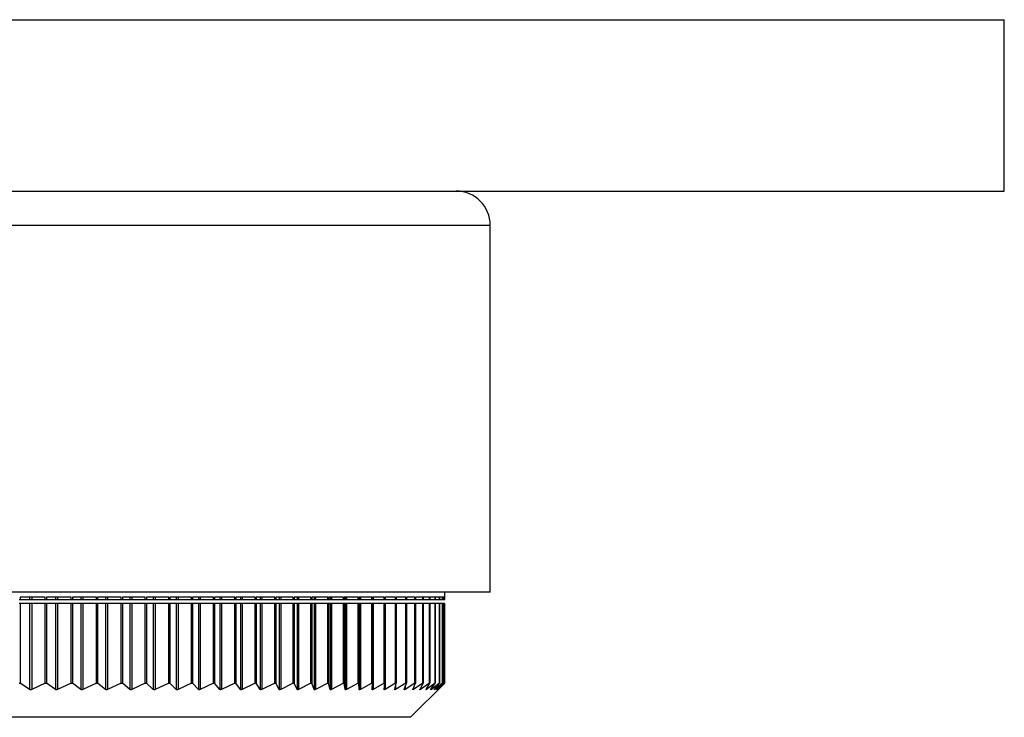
# Model space of a CAD drawing. Header units: millimetres. Extents: x 404 to 1004, y 326 to 593.
# Tile 11 of 14: x 778 to 835, y 536 to 576. Entities that reach past the tile are written whole.
import ezdxf

# ---------------------------------------------------------------- set-up
doc = ezdxf.new("R2010")
doc.units = ezdxf.units.MM

msp = doc.modelspace()

# ---------------------------------------------------------------- linework, layer by layer
at = {"color": 7, "linetype": 'Continuous', "lineweight": 25}
for p, q in [((685.341, 576.396), (835.341, 576.396)), ((835.341, 566.396), (835.341, 576.396)), ((765.341, 566.396), (803.341, 566.396)), ((803.341, 566.396), (835.341, 566.396)), ((805.341, 542.996), (805.341, 564.396)), ((805.341, 542.996), (765.341, 542.996)), ((777.836, 542.574), (777.91, 542.574)), ((779.369, 542.696), (777.91, 542.696)), ((777.91, 542.696), (777.91, 542.574)), ((777.91, 542.574), (778.45, 542.574)), ((778.45, 542.696), (778.45, 542.574)), ((778.45, 542.574), (778.581, 542.574)), ((778.581, 542.696), (778.581, 542.574)), ((778.581, 542.574), (779.369, 542.574)), ((779.369, 542.574), (779.369, 542.696)), ((779.369, 542.574), (779.443, 542.574)), ((780.875, 542.696), (779.443, 542.696)), ((779.443, 542.696), (779.443, 542.574)), ((779.443, 542.574), (779.956, 542.574)), ((779.956, 542.696), (779.956, 542.574)), ((779.956, 542.574), (780.084, 542.574)), ((780.084, 542.696), (780.084, 542.574)), ((780.084, 542.574), (780.875, 542.574)), ((780.875, 542.574), (780.875, 542.696)), ((780.875, 542.574), (780.948, 542.574)), ((782.352, 542.696), (780.948, 542.696)), ((780.948, 542.696), (780.948, 542.574)), ((780.948, 542.574), (781.433, 542.574)), ((781.433, 542.696), (781.433, 542.574)), ((781.433, 542.574), (781.559, 542.574)), ((781.559, 542.696), (781.559, 542.574)), ((781.559, 542.574), (782.352, 542.574)), ((782.352, 542.574), (782.352, 542.696)), ((782.352, 542.574), (782.424, 542.574)), ((783.795, 542.696), (782.424, 542.696)), ((782.424, 542.696), (782.424, 542.574)), ((782.424, 542.574), (782.879, 542.574)), ((782.879, 542.696), (782.879, 542.574)), ((782.879, 542.574), (783.003, 542.574)), ((783.003, 542.696), (783.003, 542.574)), ((783.003, 542.574), (783.795, 542.574)), ((783.795, 542.574), (783.795, 542.696)), ((783.795, 542.574), (783.866, 542.574)), ((785.203, 542.696), (783.866, 542.696)), ((783.866, 542.696), (783.866, 542.574)), ((783.866, 542.574), (784.292, 542.574)), ((784.292, 542.696), (784.292, 542.574)), ((784.292, 542.574), (784.412, 542.574)), ((784.412, 542.696), (784.412, 542.574)), ((784.412, 542.574), (785.203, 542.574)), ((785.203, 542.574), (785.203, 542.696)), ((785.203, 542.574), (785.273, 542.574)), ((786.572, 542.696), (785.273, 542.696)), ((785.273, 542.696), (785.273, 542.574)), ((785.273, 542.574), (785.668, 542.574)), ((785.668, 542.696), (785.668, 542.574)), ((785.668, 542.574), (785.785, 542.574)), ((785.785, 542.696), (785.785, 542.574)), ((785.785, 542.574), (786.572, 542.574)), ((786.572, 542.574), (786.572, 542.696)), ((786.572, 542.574), (786.641, 542.574)), ((787.901, 542.696), (786.641, 542.696)), ((786.641, 542.696), (786.641, 542.574)), ((786.641, 542.574), (787.005, 542.574)), ((787.005, 542.696), (787.005, 542.574)), ((787.005, 542.574), (787.118, 542.574)), ((787.118, 542.696), (787.118, 542.574)), ((787.118, 542.574), (787.901, 542.574)), ((787.901, 542.574), (787.901, 542.696)), ((787.901, 542.574), (787.968, 542.574)), ((789.186, 542.696), (787.968, 542.696)), ((787.968, 542.696), (787.968, 542.574)), ((787.968, 542.574), (788.3, 542.574)), ((788.3, 542.696), (788.3, 542.574)), ((788.3, 542.574), (788.41, 542.574)), ((788.41, 542.696), (788.41, 542.574)), ((788.41, 542.574), (789.186, 542.574)), ((789.186, 542.574), (789.186, 542.696)), ((789.186, 542.574), (789.252, 542.574)), ((790.425, 542.696), (789.252, 542.696)), ((789.252, 542.696), (789.252, 542.574)), ((789.252, 542.574), (789.55, 542.574)), ((789.55, 542.696), (789.55, 542.574)), ((789.55, 542.574), (789.656, 542.574)), ((789.656, 542.696), (789.656, 542.574)), ((789.656, 542.574), (790.425, 542.574)), ((790.425, 542.574), (790.425, 542.696)), ((790.425, 542.574), (790.489, 542.574)), ((791.616, 542.696), (790.489, 542.696)), ((790.489, 542.696), (790.489, 542.574)), ((790.489, 542.574), (790.754, 542.574)), ((790.754, 542.696), (790.754, 542.574)), ((790.754, 542.574), (790.856, 542.574)), ((790.856, 542.696), (790.856, 542.574)), ((790.856, 542.574), (791.616, 542.574)), ((791.616, 542.574), (791.616, 542.696)), ((791.616, 542.574), (791.677, 542.574)), ((792.756, 542.696), (791.677, 542.696)), ((791.677, 542.696), (791.677, 542.574)), ((791.677, 542.574), (791.909, 542.574)), ((791.909, 542.696), (791.909, 542.574)), ((791.909, 542.574), (792.007, 542.574)), ((792.007, 542.696), (792.007, 542.574)), ((792.007, 542.574), (792.756, 542.574)), ((792.756, 542.574), (792.756, 542.696)), ((792.756, 542.574), (792.815, 542.574)), ((793.843, 542.696), (792.815, 542.696)), ((792.815, 542.696), (792.815, 542.574)), ((792.815, 542.574), (793.013, 542.574)), ((793.013, 542.696), (793.013, 542.574)), ((793.013, 542.574), (793.106, 542.574)), ((793.106, 542.696), (793.106, 542.574)), ((793.106, 542.574), (793.843, 542.574)), ((793.843, 542.574), (793.843, 542.696)), ((793.843, 542.574), (793.9, 542.574)), ((794.875, 542.696), (793.9, 542.696)), ((793.9, 542.696), (793.9, 542.574)), ((793.9, 542.574), (794.063, 542.574)), ((794.063, 542.696), (794.063, 542.574)), ((794.063, 542.574), (794.152, 542.574)), ((794.152, 542.696), (794.152, 542.574)), ((794.152, 542.574), (794.875, 542.574)), ((794.875, 542.574), (794.875, 542.696)), ((794.875, 542.574), (794.929, 542.574)), ((795.851, 542.696), (794.929, 542.696)), ((794.929, 542.696), (794.929, 542.574)), ((794.929, 542.574), (795.058, 542.574)), ((795.058, 542.696), (795.058, 542.574)), ((795.058, 542.574), (795.142, 542.574)), ((795.142, 542.696), (795.142, 542.574)), ((795.142, 542.574), (795.851, 542.574)), ((795.851, 542.574), (795.851, 542.696)), ((795.851, 542.574), (795.902, 542.574)), ((796.767, 542.696), (795.902, 542.696)), ((795.902, 542.696), (795.902, 542.574)), ((795.902, 542.574), (795.996, 542.574)), ((795.996, 542.696), (795.996, 542.574)), ((795.996, 542.574), (796.074, 542.574)), ((796.074, 542.696), (796.074, 542.574)), ((796.074, 542.574), (796.767, 542.574)), ((796.767, 542.574), (796.767, 542.696)), ((796.767, 542.574), (796.815, 542.574)), ((797.623, 542.696), (796.815, 542.696)), ((796.815, 542.696), (796.815, 542.574)), ((796.815, 542.574), (796.874, 542.574)), ((796.874, 542.696), (796.874, 542.574)), ((796.874, 542.574), (796.947, 542.574)), ((796.947, 542.696), (796.947, 542.574)), ((796.947, 542.574), (797.623, 542.574)), ((797.623, 542.574), (797.623, 542.696)), ((797.623, 542.574), (797.668, 542.574)), ((798.417, 542.696), (797.668, 542.696)), ((797.668, 542.696), (797.668, 542.574)), ((797.668, 542.574), (797.691, 542.574)), ((797.691, 542.696), (797.691, 542.574)), ((797.691, 542.574), (797.76, 542.574)), ((797.76, 542.696), (797.76, 542.574)), ((797.76, 542.574), (798.417, 542.574)), ((798.417, 542.574), (798.417, 542.696)), ((798.417, 542.574), (798.458, 542.574)), ((799.147, 542.696), (798.458, 542.696)), ((798.458, 542.696), (798.458, 542.574)), ((798.458, 542.574), (798.509, 542.574)), ((798.509, 542.696), (798.509, 542.574)), ((798.509, 542.574), (799.147, 542.574)), ((799.147, 542.574), (799.147, 542.696)), ((799.147, 542.574), (799.184, 542.574)), ((799.812, 542.696), (799.184, 542.696)), ((799.184, 542.696), (799.184, 542.574)), ((799.184, 542.574), (799.195, 542.574)), ((799.195, 542.696), (799.195, 542.574)), ((799.195, 542.574), (799.812, 542.574)), ((799.812, 542.574), (799.812, 542.696)), ((799.812, 542.574), (799.845, 542.574)), ((800.41, 542.696), (799.845, 542.696)), ((799.845, 542.696), (799.845, 542.574)), ((799.845, 542.574), (800.41, 542.574)), ((800.41, 542.574), (800.41, 542.696)), ((800.41, 542.574), (800.44, 542.574)), ((800.941, 542.696), (800.44, 542.696)), ((800.44, 542.696), (800.44, 542.574)), ((800.44, 542.574), (800.941, 542.574)), ((800.941, 542.574), (800.941, 542.696)), ((800.941, 542.574), (800.967, 542.574)), ((801.403, 542.696), (800.967, 542.696)), ((800.967, 542.696), (800.967, 542.574)), ((800.967, 542.574), (801.403, 542.574)), ((801.403, 542.574), (801.403, 542.696)), ((801.403, 542.574), (801.425, 542.574)), ((801.795, 542.696), (801.425, 542.696)), ((801.425, 542.696), (801.425, 542.574)), ((801.425, 542.574), (801.795, 542.574)), ((801.795, 542.574), (801.795, 542.696)), ((801.795, 542.574), (801.814, 542.574)), ((802.117, 542.696), (801.814, 542.696)), ((801.814, 542.696), (801.814, 542.574)), ((801.814, 542.574), (802.117, 542.574)), ((802.117, 542.574), (802.117, 542.696)), ((802.117, 542.574), (802.132, 542.574)), ((802.368, 542.696), (802.132, 542.696)), ((802.132, 542.696), (802.132, 542.574)), ((802.132, 542.574), (802.368, 542.574)), ((802.368, 542.574), (802.368, 542.696)), ((802.368, 542.574), (802.379, 542.574)), ((802.548, 542.696), (802.379, 542.696)), ((802.379, 542.696), (802.379, 542.574)), ((802.379, 542.574), (802.548, 542.574)), ((802.548, 542.574), (802.548, 542.696)), ((802.548, 542.574), (802.555, 542.574)), ((802.655, 542.696), (802.555, 542.696)), ((802.555, 542.696), (802.555, 542.574)), ((802.555, 542.574), (802.655, 542.574)), ((802.655, 542.574), (802.655, 542.696)), ((802.655, 542.574), (802.659, 542.574)), ((802.691, 542.696), (802.659, 542.696)), ((802.659, 542.696), (802.659, 542.574)), ((802.659, 542.574), (802.691, 542.574)), ((802.691, 542.696), (802.691, 542.996)), ((802.691, 542.574), (802.691, 542.696)), ((777.91, 542.342), (777.836, 542.342)), ((777.91, 542.342), (777.91, 537.696)), ((778.45, 542.342), (777.91, 542.342)), ((778.45, 542.342), (778.45, 537.319)), ((778.581, 542.342), (778.45, 542.342)), ((778.581, 542.342), (778.581, 537.32)), ((779.369, 542.342), (778.581, 542.342)), ((779.369, 537.696), (779.369, 542.342)), ((779.443, 542.342), (779.369, 542.342)), ((779.443, 542.342), (779.443, 537.696)), ((779.956, 542.342), (779.443, 542.342)), ((779.956, 542.342), (779.956, 537.32)), ((780.084, 542.342), (779.956, 542.342)), ((780.084, 542.342), (780.084, 537.32)), ((780.875, 542.342), (780.084, 542.342)), ((780.875, 537.696), (780.875, 542.342)), ((780.948, 542.342), (780.875, 542.342)), ((780.948, 542.342), (780.948, 537.696)), ((781.433, 542.342), (780.948, 542.342)), ((781.433, 542.342), (781.433, 537.32)), ((781.559, 542.342), (781.433, 542.342)), ((781.559, 542.342), (781.559, 537.32)), ((782.352, 542.342), (781.559, 542.342)), ((782.352, 537.696), (782.352, 542.342)), ((782.424, 542.342), (782.352, 542.342)), ((782.424, 542.342), (782.424, 537.696)), ((782.879, 542.342), (782.424, 542.342)), ((782.879, 542.342), (782.879, 537.32)), ((783.003, 542.342), (782.879, 542.342)), ((783.003, 542.342), (783.003, 537.321)), ((783.795, 542.342), (783.003, 542.342)), ((783.795, 537.696), (783.795, 542.342)), ((783.866, 542.342), (783.795, 542.342)), ((783.866, 542.342), (783.866, 537.696)), ((784.292, 542.342), (783.866, 542.342)), ((784.292, 542.342), (784.292, 537.32)), ((784.412, 542.342), (784.292, 542.342)), ((784.412, 542.342), (784.412, 537.321)), ((785.203, 542.342), (784.412, 542.342)), ((785.203, 537.696), (785.203, 542.342)), ((785.273, 542.342), (785.203, 542.342)), ((785.273, 542.342), (785.273, 537.696)), ((785.668, 542.342), (785.273, 542.342)), ((785.668, 542.342), (785.668, 537.321)), ((785.785, 542.342), (785.668, 542.342)), ((785.785, 542.342), (785.785, 537.321)), ((786.572, 542.342), (785.785, 542.342)), ((786.572, 537.696), (786.572, 542.342)), ((786.641, 542.342), (786.572, 542.342)), ((786.641, 542.342), (786.641, 537.696)), ((787.005, 542.342), (786.641, 542.342)), ((787.005, 542.342), (787.005, 537.321)), ((787.118, 542.342), (787.005, 542.342)), ((787.118, 542.342), (787.118, 537.321)), ((787.901, 542.342), (787.118, 542.342)), ((787.901, 537.696), (787.901, 542.342)), ((787.968, 542.342), (787.901, 542.342)), ((787.968, 542.342), (787.968, 537.696)), ((788.3, 542.342), (787.968, 542.342)), ((788.3, 542.342), (788.3, 537.321)), ((788.41, 542.342), (788.3, 542.342)), ((788.41, 542.342), (788.41, 537.322)), ((789.186, 542.342), (788.41, 542.342)), ((789.186, 537.696), (789.186, 542.342)), ((789.252, 542.342), (789.186, 542.342)), ((789.252, 542.342), (789.252, 537.696)), ((789.55, 542.342), (789.252, 542.342)), ((789.55, 542.342), (789.55, 537.321)), ((789.656, 542.342), (789.55, 542.342)), ((789.656, 542.342), (789.656, 537.322)), ((790.425, 542.342), (789.656, 542.342)), ((790.425, 537.696), (790.425, 542.342)), ((790.489, 542.342), (790.425, 542.342)), ((790.489, 542.342), (790.489, 537.696)), ((790.754, 542.342), (790.489, 542.342)), ((790.754, 542.342), (790.754, 537.321)), ((790.856, 542.342), (790.754, 542.342)), ((790.856, 542.342), (790.856, 537.322)), ((791.616, 542.342), (790.856, 542.342)), ((791.616, 537.696), (791.616, 542.342)), ((791.677, 542.342), (791.616, 542.342)), ((791.677, 542.342), (791.677, 537.696)), ((791.909, 542.342), (791.677, 542.342)), ((791.909, 542.342), (791.909, 537.322)), ((792.007, 542.342), (791.909, 542.342)), ((792.007, 542.342), (792.007, 537.322)), ((792.756, 542.342), (792.007, 542.342)), ((792.756, 537.696), (792.756, 542.342)), ((792.815, 542.342), (792.756, 542.342)), ((792.815, 542.342), (792.815, 537.696)), ((793.013, 542.342), (792.815, 542.342)), ((793.013, 542.342), (793.013, 537.322)), ((793.106, 542.342), (793.013, 542.342)), ((793.106, 542.342), (793.106, 537.322)), ((793.843, 542.342), (793.106, 542.342)), ((793.843, 537.696), (793.843, 542.342)), ((793.9, 542.342), (793.843, 542.342)), ((793.9, 542.342), (793.9, 537.696)), ((794.063, 542.342), (793.9, 542.342)), ((794.063, 542.342), (794.063, 537.322)), ((794.152, 542.342), (794.063, 542.342)), ((794.152, 542.342), (794.152, 537.322)), ((794.875, 542.342), (794.152, 542.342)), ((794.875, 537.696), (794.875, 542.342)), ((794.929, 542.342), (794.875, 542.342)), ((794.929, 542.342), (794.929, 537.696)), ((795.058, 542.342), (794.929, 542.342)), ((795.058, 542.342), (795.058, 537.322)), ((795.142, 542.342), (795.058, 542.342)), ((795.142, 542.342), (795.142, 537.322)), ((795.851, 542.342), (795.142, 542.342)), ((795.851, 537.696), (795.851, 542.342)), ((795.902, 542.342), (795.851, 542.342)), ((795.902, 542.342), (795.902, 537.696)), ((795.996, 542.342), (795.902, 542.342)), ((795.996, 542.342), (795.996, 537.322)), ((796.074, 542.342), (795.996, 542.342)), ((796.074, 542.342), (796.074, 537.322)), ((796.767, 542.342), (796.074, 542.342)), ((796.767, 537.696), (796.767, 542.342)), ((796.815, 542.342), (796.767, 542.342)), ((796.815, 542.342), (796.815, 537.696)), ((796.874, 542.342), (796.815, 542.342)), ((796.874, 542.342), (796.874, 537.322)), ((796.947, 542.342), (796.874, 542.342)), ((796.947, 542.342), (796.947, 537.322)), ((797.623, 542.342), (796.947, 542.342)), ((797.623, 537.696), (797.623, 542.342)), ((797.668, 542.342), (797.623, 542.342)), ((797.668, 542.342), (797.668, 537.696)), ((797.691, 542.342), (797.668, 542.342)), ((797.691, 542.342), (797.691, 537.322)), ((797.76, 542.342), (797.691, 542.342)), ((797.76, 542.342), (797.76, 537.322)), ((798.417, 542.342), (797.76, 542.342)), ((798.417, 537.696), (798.417, 542.342)), ((798.458, 542.342), (798.417, 542.342)), ((798.458, 542.342), (798.458, 537.696)), ((798.509, 542.342), (798.458, 542.342)), ((798.509, 542.342), (798.509, 537.322)), ((799.147, 542.342), (798.509, 542.342)), ((799.147, 537.696), (799.147, 542.342)), ((799.184, 542.342), (799.147, 542.342)), ((799.184, 542.342), (799.184, 537.696)), ((799.195, 542.342), (799.184, 542.342)), ((799.195, 542.342), (799.195, 537.322)), ((799.812, 542.342), (799.195, 542.342)), ((799.812, 537.696), (799.812, 542.342)), ((799.845, 542.342), (799.812, 542.342)), ((799.845, 542.342), (799.845, 537.696)), ((800.41, 542.342), (799.845, 542.342)), ((800.41, 537.696), (800.41, 542.342)), ((800.44, 542.342), (800.41, 542.342)), ((800.44, 542.342), (800.44, 537.696)), ((800.941, 542.342), (800.44, 542.342)), ((800.941, 537.696), (800.941, 542.342)), ((800.967, 542.342), (800.941, 542.342)), ((800.967, 542.342), (800.967, 537.696)), ((801.403, 542.342), (800.967, 542.342)), ((801.403, 537.696), (801.403, 542.342)), ((801.425, 542.342), (801.403, 542.342)), ((801.425, 542.342), (801.425, 537.696)), ((801.795, 542.342), (801.425, 542.342)), ((801.795, 537.696), (801.795, 542.342)), ((801.814, 542.342), (801.795, 542.342)), ((801.814, 542.342), (801.814, 537.696)), ((802.117, 542.342), (801.814, 542.342)), ((802.117, 537.696), (802.117, 542.342)), ((802.132, 542.342), (802.117, 542.342)), ((802.132, 542.342), (802.132, 537.696)), ((802.368, 542.342), (802.132, 542.342)), ((802.368, 537.696), (802.368, 542.342)), ((802.379, 542.342), (802.368, 542.342)), ((802.379, 542.342), (802.379, 537.696)), ((802.548, 542.342), (802.379, 542.342)), ((802.548, 537.696), (802.548, 542.342)), ((802.555, 542.342), (802.548, 542.342)), ((802.555, 542.342), (802.555, 537.696)), ((802.655, 542.342), (802.555, 542.342)), ((802.655, 537.696), (802.655, 542.342)), ((802.659, 542.342), (802.655, 542.342)), ((802.659, 542.342), (802.659, 537.696)), ((802.691, 542.342), (802.659, 542.342)), ((802.691, 537.696), (802.691, 542.342)), ((777.836, 537.696), (777.91, 537.696)), ((778.45, 537.319), (777.91, 537.696)), ((779.369, 537.696), (778.581, 537.32)), ((779.369, 537.696), (779.443, 537.696)), ((779.956, 537.32), (779.443, 537.696)), ((780.875, 537.696), (780.084, 537.32)), ((780.875, 537.696), (780.948, 537.696)), ((781.433, 537.32), (780.948, 537.696)), ((782.352, 537.696), (781.559, 537.32)), ((782.352, 537.696), (782.424, 537.696)), ((782.879, 537.32), (782.424, 537.696)), ((783.795, 537.696), (783.003, 537.321)), ((783.795, 537.696), (783.866, 537.696)), ((784.292, 537.32), (783.866, 537.696)), ((785.203, 537.696), (784.412, 537.321)), ((785.203, 537.696), (785.273, 537.696)), ((785.668, 537.321), (785.273, 537.696)), ((786.572, 537.696), (785.785, 537.321)), ((786.572, 537.696), (786.641, 537.696)), ((787.005, 537.321), (786.641, 537.696)), ((787.901, 537.696), (787.118, 537.321)), ((787.901, 537.696), (787.968, 537.696)), ((788.3, 537.321), (787.968, 537.696)), ((789.186, 537.696), (788.41, 537.322)), ((789.186, 537.696), (789.252, 537.696)), ((789.55, 537.321), (789.252, 537.696)), ((790.425, 537.696), (789.656, 537.322)), ((790.425, 537.696), (790.489, 537.696)), ((790.754, 537.321), (790.489, 537.696)), ((791.616, 537.696), (790.856, 537.322)), ((791.616, 537.696), (791.677, 537.696)), ((791.909, 537.322), (791.677, 537.696)), ((792.756, 537.696), (792.007, 537.322)), ((792.756, 537.696), (792.815, 537.696)), ((793.013, 537.322), (792.815, 537.696)), ((793.843, 537.696), (793.106, 537.322)), ((793.843, 537.696), (793.9, 537.696)), ((794.063, 537.322), (793.9, 537.696)), ((794.875, 537.696), (794.152, 537.322)), ((794.875, 537.696), (794.929, 537.696)), ((795.058, 537.322), (794.929, 537.696)), ((795.851, 537.696), (795.142, 537.322)), ((795.851, 537.696), (795.902, 537.696)), ((795.996, 537.322), (795.902, 537.696)), ((796.767, 537.696), (796.074, 537.322)), ((796.767, 537.696), (796.815, 537.696)), ((796.874, 537.322), (796.815, 537.696)), ((797.623, 537.696), (796.947, 537.322)), ((797.623, 537.696), (797.668, 537.696)), ((797.691, 537.322), (797.668, 537.696)), ((798.417, 537.696), (797.76, 537.322)), ((798.417, 537.696), (798.458, 537.696)), ((798.446, 537.322), (798.458, 537.696)), ((799.147, 537.696), (798.509, 537.322)), ((799.138, 537.322), (799.184, 537.696)), ((799.147, 537.696), (799.184, 537.696)), ((799.812, 537.696), (799.195, 537.322)), ((799.764, 537.322), (799.845, 537.696)), ((799.812, 537.696), (799.845, 537.696)), ((800.41, 537.696), (799.815, 537.322)), ((800.323, 537.322), (800.44, 537.696)), ((800.941, 537.696), (800.369, 537.322)), ((800.41, 537.696), (800.44, 537.696)), ((800.691, 535.696), (802.692, 537.697)), ((800.815, 537.322), (800.967, 537.696)), ((801.403, 537.696), (800.855, 537.322)), ((800.941, 537.696), (800.967, 537.696)), ((801.239, 537.321), (801.425, 537.696)), ((801.795, 537.696), (801.273, 537.322)), ((801.403, 537.696), (801.425, 537.696)), ((801.593, 537.321), (801.814, 537.696)), ((802.117, 537.696), (801.621, 537.322)), ((801.795, 537.696), (801.814, 537.696)), ((801.878, 537.321), (802.132, 537.696)), ((802.368, 537.696), (801.899, 537.322)), ((802.091, 537.321), (802.379, 537.696)), ((802.548, 537.696), (802.107, 537.321)), ((802.117, 537.696), (802.132, 537.696)), ((802.234, 537.321), (802.555, 537.696)), ((802.655, 537.696), (802.244, 537.321)), ((802.306, 537.32), (802.659, 537.696)), ((802.691, 537.696), (802.31, 537.321)), ((802.368, 537.696), (802.379, 537.696)), ((802.548, 537.696), (802.555, 537.696)), ((802.655, 537.696), (802.659, 537.696)), ((800.691, 535.696), (729.991, 535.696))]:
    msp.add_line(p, q, dxfattribs=at)
at = {"color": 8, "linetype": 'Continuous', "lineweight": 25}
for p, q in [((805.341, 564.396), (765.341, 564.396)), ((799.815, 537.557), (799.815, 537.322)), ((800.369, 537.468), (800.369, 537.322)), ((800.855, 537.42), (800.855, 537.322)), ((801.273, 537.39), (801.273, 537.322)), ((801.621, 537.369), (801.621, 537.322)), ((801.899, 537.353), (801.899, 537.322)), ((802.107, 537.341), (802.107, 537.321)), ((802.244, 537.332), (802.244, 537.321))]:
    msp.add_line(p, q, dxfattribs=at)
at = {"color": 7, "linetype": 'Continuous', "lineweight": 25}
msp.add_arc((803.341, 564.396), 2, 0, 90, dxfattribs=at)
for points, knots in [([(778.581, 537.32), (778.569, 537.315), (778.544, 537.305), (778.506, 537.301), (778.473, 537.306), (778.457, 537.315), (778.45, 537.319)], [0, 0, 0, 0, 0.263939, 0.530817, 0.777237, 1, 1, 1, 1]), ([(780.084, 537.32), (780.072, 537.315), (780.047, 537.305), (780.009, 537.301), (779.977, 537.306), (779.963, 537.315), (779.956, 537.32)], [0, 0, 0, 0, 0.263909, 0.53079, 0.777212, 1, 1, 1, 1]), ([(781.559, 537.32), (781.547, 537.315), (781.522, 537.305), (781.485, 537.301), (781.454, 537.307), (781.44, 537.316), (781.433, 537.32)], [0, 0, 0, 0, 0.263876, 0.530761, 0.777184, 1, 1, 1, 1]), ([(783.003, 537.321), (782.991, 537.316), (782.966, 537.306), (782.929, 537.302), (782.899, 537.307), (782.886, 537.316), (782.879, 537.32)], [0, 0, 0, 0, 0.263839, 0.530727, 0.777152, 1, 1, 1, 1]), ([(784.412, 537.321), (784.4, 537.316), (784.376, 537.306), (784.34, 537.302), (784.311, 537.307), (784.298, 537.316), (784.292, 537.32)], [0, 0, 0, 0, 0.263796, 0.53069, 0.777116, 1, 1, 1, 1]), ([(785.785, 537.321), (785.773, 537.316), (785.748, 537.306), (785.713, 537.302), (785.685, 537.308), (785.673, 537.316), (785.668, 537.321)], [0, 0, 0, 0, 0.263748, 0.530647, 0.777077, 1, 1, 1, 1]), ([(787.118, 537.321), (787.106, 537.316), (787.082, 537.306), (787.048, 537.302), (787.021, 537.308), (787.01, 537.317), (787.005, 537.321)], [0, 0, 0, 0, 0.263694, 0.5306, 0.777033, 1, 1, 1, 1]), ([(788.41, 537.322), (788.398, 537.317), (788.374, 537.307), (788.34, 537.303), (788.315, 537.308), (788.304, 537.317), (788.3, 537.321)], [0, 0, 0, 0, 0.263633, 0.5305471, 0.7769829, 1, 1, 1, 1]), ([(789.656, 537.322), (789.645, 537.317), (789.621, 537.307), (789.588, 537.303), (789.564, 537.308), (789.555, 537.317), (789.55, 537.321)], [0, 0, 0, 0, 0.263564, 0.530487, 0.776927, 1, 1, 1, 1]), ([(790.856, 537.322), (790.845, 537.317), (790.821, 537.307), (790.79, 537.303), (790.767, 537.308), (790.758, 537.317), (790.754, 537.321)], [0, 0, 0, 0, 0.2634856, 0.5304199, 0.7768644, 1, 1, 1, 1]), ([(792.007, 537.322), (791.996, 537.317), (791.973, 537.307), (791.942, 537.303), (791.92, 537.308), (791.913, 537.317), (791.909, 537.322)], [0, 0, 0, 0, 0.263611, 0.530521, 0.776955, 1, 1, 1, 1]), ([(793.106, 537.322), (793.095, 537.317), (793.072, 537.307), (793.043, 537.303), (793.023, 537.309), (793.016, 537.317), (793.013, 537.322)], [0, 0, 0, 0, 0.26367, 0.530567, 0.776996, 1, 1, 1, 1]), ([(794.152, 537.322), (794.141, 537.317), (794.119, 537.307), (794.091, 537.303), (794.072, 537.309), (794.066, 537.318), (794.063, 537.322)], [0, 0, 0, 0, 0.263721, 0.530607, 0.777031, 1, 1, 1, 1]), ([(795.142, 537.322), (795.131, 537.317), (795.109, 537.307), (795.083, 537.303), (795.065, 537.309), (795.06, 537.318), (795.058, 537.322)], [0, 0, 0, 0, 0.263767, 0.530642, 0.777061, 1, 1, 1, 1]), ([(796.074, 537.322), (796.064, 537.317), (796.043, 537.307), (796.017, 537.303), (796.001, 537.309), (795.997, 537.318), (795.996, 537.322)], [0, 0, 0, 0, 0.263806, 0.530672, 0.777087, 1, 1, 1, 1]), ([(796.947, 537.322), (796.937, 537.317), (796.917, 537.307), (796.893, 537.304), (796.878, 537.309), (796.875, 537.318), (796.874, 537.322)], [0, 0, 0, 0, 0.263841, 0.530698, 0.77711, 1, 1, 1, 1]), ([(797.76, 537.322), (797.75, 537.317), (797.73, 537.307), (797.707, 537.304), (797.694, 537.309), (797.692, 537.318), (797.691, 537.322)], [0, 0, 0, 0, 0.263871, 0.5307205, 0.7771286, 1, 1, 1, 1]), ([(798.509, 537.322), (798.5, 537.317), (798.481, 537.307), (798.46, 537.303), (798.448, 537.309), (798.447, 537.318), (798.446, 537.322)], [0, 0, 0, 0, 0.263897, 0.53074, 0.777144, 1, 1, 1, 1]), ([(799.195, 537.322), (799.186, 537.317), (799.167, 537.307), (799.148, 537.303), (799.138, 537.309), (799.138, 537.318), (799.138, 537.322)], [0, 0, 0, 0, 0.26392, 0.530756, 0.777158, 1, 1, 1, 1]), ([(799.815, 537.322), (799.806, 537.317), (799.789, 537.307), (799.771, 537.303), (799.762, 537.309), (799.763, 537.318), (799.764, 537.322)], [0, 0, 0, 0, 0.263939, 0.530769, 0.777168, 1, 1, 1, 1]), ([(800.369, 537.322), (800.361, 537.317), (800.344, 537.307), (800.327, 537.303), (800.32, 537.309), (800.322, 537.317), (800.323, 537.322)], [0, 0, 0, 0, 0.263955, 0.530779, 0.777177, 1, 1, 1, 1]), ([(800.855, 537.322), (800.847, 537.317), (800.831, 537.307), (800.816, 537.303), (800.811, 537.308), (800.814, 537.317), (800.815, 537.322)], [0, 0, 0, 0, 0.263968, 0.530788, 0.777183, 1, 1, 1, 1]), ([(801.273, 537.322), (801.265, 537.317), (801.25, 537.307), (801.237, 537.303), (801.233, 537.308), (801.237, 537.317), (801.239, 537.321)], [0, 0, 0, 0, 0.263978, 0.530794, 0.777187, 1, 1, 1, 1]), ([(801.621, 537.322), (801.614, 537.317), (801.6, 537.307), (801.588, 537.303), (801.586, 537.308), (801.591, 537.317), (801.593, 537.321)], [0, 0, 0, 0, 0.263986, 0.530797, 0.777189, 1, 1, 1, 1]), ([(801.899, 537.322), (801.893, 537.317), (801.879, 537.307), (801.87, 537.303), (801.869, 537.308), (801.875, 537.317), (801.878, 537.321)], [0, 0, 0, 0, 0.263991, 0.530799, 0.777189, 1, 1, 1, 1]), ([(802.107, 537.321), (802.101, 537.316), (802.089, 537.306), (802.08, 537.302), (802.082, 537.308), (802.088, 537.317), (802.091, 537.321)], [0, 0, 0, 0, 0.263994, 0.530799, 0.777188, 1, 1, 1, 1]), ([(802.244, 537.321), (802.238, 537.316), (802.227, 537.306), (802.22, 537.302), (802.223, 537.308), (802.231, 537.316), (802.234, 537.321)], [0, 0, 0, 0, 0.263994, 0.530797, 0.777185, 1, 1, 1, 1]), ([(802.31, 537.321), (802.304, 537.316), (802.294, 537.306), (802.289, 537.302), (802.294, 537.307), (802.302, 537.316), (802.306, 537.32)], [0, 0, 0, 0, 0.263992, 0.530793, 0.77718, 1, 1, 1, 1])]:
    msp.add_open_spline(points, degree=3, knots=knots, dxfattribs=at)

doc.saveas('drawing.dxf')
